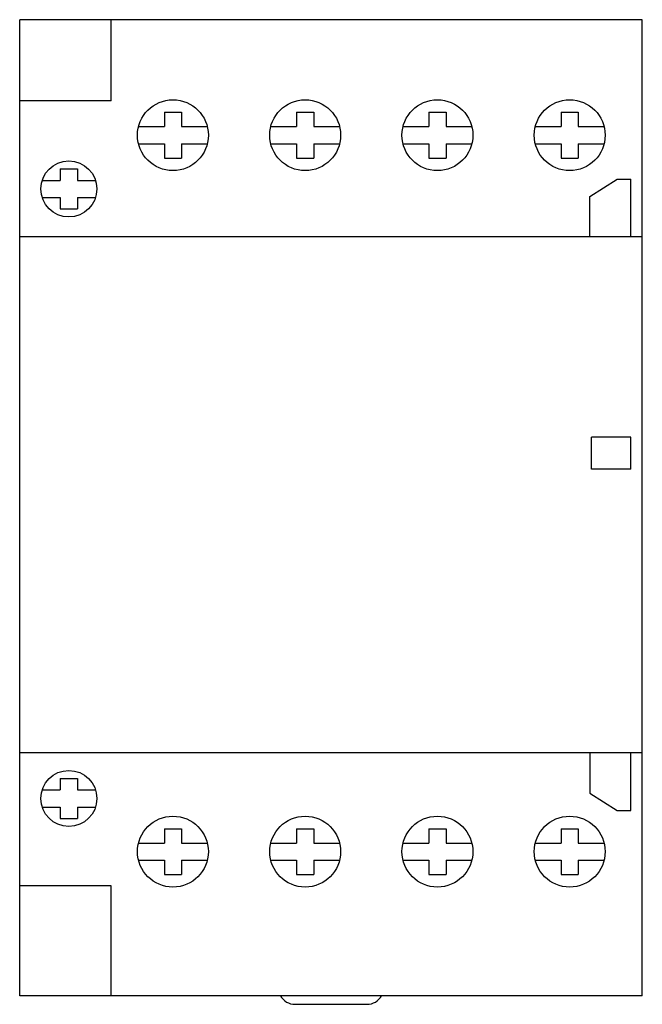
# Model space of a CAD drawing. Header units: millimetres. Extents: x 676.7 to 731.1, y 851.4 to 937.5.
import ezdxf

# ---------------------------------------------------------------- set-up
doc = ezdxf.new("R2010")
doc.units = ezdxf.units.MM

msp = doc.modelspace()

# ---------------------------------------------------------------- linework, layer by layer
at = {"color": 7, "linetype": 'Continuous', "lineweight": 25}
for p, q in [((731.113, 937.467), (676.663, 937.467)), ((676.663, 918.467), (676.663, 937.467)), ((684.663, 930.367), (684.663, 937.467)), ((731.113, 918.467), (731.113, 937.467)), ((684.663, 930.367), (676.663, 930.367)), ((689.313, 929.367), (690.813, 929.367)), ((689.313, 929.367), (689.313, 928.117)), ((690.813, 929.367), (690.813, 928.117)), ((700.88, 929.367), (702.38, 929.367)), ((700.88, 929.367), (700.88, 928.117)), ((702.38, 929.367), (702.38, 928.117)), ((712.447, 929.367), (713.947, 929.367)), ((712.447, 929.367), (712.447, 928.117)), ((713.947, 929.367), (713.947, 928.117)), ((724.013, 929.367), (724.013, 928.117)), ((724.013, 929.367), (725.513, 929.367)), ((725.513, 929.367), (725.513, 928.117)), ((687.056, 928.117), (689.313, 928.117)), ((690.813, 928.117), (693.071, 928.117)), ((698.622, 928.117), (700.88, 928.117)), ((702.38, 928.117), (704.638, 928.117)), ((710.189, 928.117), (712.447, 928.117)), ((713.947, 928.117), (716.205, 928.117)), ((721.756, 928.117), (724.013, 928.117)), ((725.513, 928.117), (727.771, 928.117)), ((687.056, 926.617), (689.313, 926.617)), ((689.313, 926.617), (689.313, 925.367)), ((690.813, 926.617), (690.813, 925.367)), ((690.813, 926.617), (693.071, 926.617)), ((698.622, 926.617), (700.88, 926.617)), ((700.88, 926.617), (700.88, 925.367)), ((702.38, 926.617), (702.38, 925.367)), ((702.38, 926.617), (704.638, 926.617)), ((710.189, 926.617), (712.447, 926.617)), ((712.447, 926.617), (712.447, 925.367)), ((713.947, 926.617), (713.947, 925.367)), ((713.947, 926.617), (716.205, 926.617)), ((721.756, 926.617), (724.013, 926.617)), ((724.013, 926.617), (724.013, 925.367)), ((725.513, 926.617), (725.513, 925.367)), ((725.513, 926.617), (727.771, 926.617)), ((689.313, 925.367), (690.813, 925.367)), ((700.88, 925.367), (702.38, 925.367)), ((712.447, 925.367), (713.947, 925.367)), ((724.013, 925.367), (725.513, 925.367)), ((680.213, 924.417), (681.713, 924.417)), ((680.213, 924.417), (680.213, 923.417)), ((681.713, 924.417), (681.713, 923.417)), ((678.631, 923.417), (680.213, 923.417)), ((681.713, 923.417), (683.296, 923.417)), ((726.513, 922.017), (728.913, 923.517)), ((728.913, 923.517), (730.113, 923.517)), ((730.113, 918.467), (730.113, 923.517)), ((678.631, 921.917), (680.213, 921.917)), ((680.213, 921.917), (680.213, 920.917)), ((681.713, 921.917), (683.296, 921.917)), ((681.713, 921.917), (681.713, 920.917)), ((726.513, 918.467), (726.513, 922.017)), ((680.213, 920.917), (681.713, 920.917)), ((731.113, 918.467), (676.663, 918.467)), ((730.113, 900.967), (726.663, 900.967)), ((730.113, 898.167), (726.663, 898.167)), ((731.113, 873.367), (676.663, 873.367)), ((676.663, 852.117), (676.663, 873.367)), ((726.513, 873.367), (726.513, 869.817)), ((730.113, 868.317), (730.113, 873.367)), ((731.113, 852.117), (731.113, 873.367)), ((680.213, 871.117), (680.213, 870.117)), ((680.213, 871.117), (681.713, 871.117)), ((681.713, 871.117), (681.713, 870.117)), ((678.631, 870.117), (680.213, 870.117)), ((681.713, 870.117), (683.296, 870.117)), ((726.513, 869.817), (728.913, 868.317)), ((678.631, 868.617), (680.213, 868.617)), ((680.213, 868.617), (680.213, 867.617)), ((681.713, 868.617), (683.296, 868.617)), ((681.713, 868.617), (681.713, 867.617)), ((728.913, 868.317), (730.113, 868.317)), ((680.213, 867.617), (681.713, 867.617)), ((689.313, 866.717), (690.813, 866.717)), ((689.313, 866.717), (689.313, 865.467)), ((690.813, 866.717), (690.813, 865.467)), ((700.88, 866.717), (700.88, 865.467)), ((700.88, 866.717), (702.38, 866.717)), ((702.38, 866.717), (702.38, 865.467)), ((712.447, 866.717), (713.947, 866.717)), ((712.447, 866.717), (712.447, 865.467)), ((713.947, 866.717), (713.947, 865.467)), ((724.013, 866.717), (724.013, 865.467)), ((724.013, 866.717), (725.513, 866.717)), ((725.513, 866.717), (725.513, 865.467)), ((687.056, 865.467), (689.313, 865.467)), ((690.813, 865.467), (693.071, 865.467)), ((698.622, 865.467), (700.88, 865.467)), ((702.38, 865.467), (704.638, 865.467)), ((710.189, 865.467), (712.447, 865.467)), ((713.947, 865.467), (716.205, 865.467)), ((721.756, 865.467), (724.013, 865.467)), ((725.513, 865.467), (727.771, 865.467)), ((687.056, 863.967), (689.313, 863.967)), ((689.313, 863.967), (689.313, 862.717)), ((690.813, 863.967), (693.071, 863.967)), ((690.813, 863.967), (690.813, 862.717)), ((698.622, 863.967), (700.88, 863.967)), ((700.88, 863.967), (700.88, 862.717)), ((702.38, 863.967), (702.38, 862.717)), ((702.38, 863.967), (704.638, 863.967)), ((710.189, 863.967), (712.447, 863.967)), ((712.447, 863.967), (712.447, 862.717)), ((713.947, 863.967), (713.947, 862.717)), ((713.947, 863.967), (716.205, 863.967)), ((721.756, 863.967), (724.013, 863.967)), ((724.013, 863.967), (724.013, 862.717)), ((725.513, 863.967), (727.771, 863.967)), ((725.513, 863.967), (725.513, 862.717)), ((689.313, 862.717), (690.813, 862.717)), ((700.88, 862.717), (702.38, 862.717)), ((712.447, 862.717), (713.947, 862.717)), ((724.013, 862.717), (725.513, 862.717)), ((684.663, 861.717), (676.663, 861.717)), ((684.663, 852.117), (684.663, 861.717)), ((731.113, 852.117), (676.663, 852.117)), ((700.742, 851.367), (707.034, 851.367))]:
    msp.add_line(p, q, dxfattribs=at)
for centre, radius in [((690.063, 927.367), 3.1), ((701.63, 927.367), 3.1), ((713.197, 927.367), 3.1), ((724.763, 927.367), 3.1), ((680.963, 922.667), 2.45), ((680.963, 869.367), 2.45), ((690.063, 864.717), 3.1), ((701.63, 864.717), 3.1), ((713.197, 864.717), 3.1), ((724.763, 864.717), 3.1)]:
    msp.add_circle(centre, radius, dxfattribs=at)
for centre, start, end in [((700.742, 852.84), 209.39842, 270), ((707.034, 852.84), 270, 330.60158)]:
    msp.add_arc(centre, 1.473, start, end, dxfattribs=at)
for points, knots in [([(676.663, 873.367), (676.663, 873.37), (676.663, 873.375), (676.663, 873.415), (676.663, 873.479), (676.663, 873.618), (676.663, 873.883), (676.663, 874.345), (676.663, 875.021), (676.663, 875.954), (676.663, 877.158), (676.663, 878.658), (676.663, 880.47), (676.663, 882.548), (676.663, 884.868), (676.663, 887.392), (676.663, 890.114), (676.663, 892.979), (676.663, 895.977), (676.663, 899.029), (676.663, 902.053), (676.663, 904.909), (676.663, 907.533), (676.663, 909.877), (676.663, 911.884), (676.663, 913.558), (676.663, 914.914), (676.663, 916.01), (676.663, 916.867), (676.663, 917.504), (676.663, 917.952), (676.663, 918.217), (676.663, 918.356), (676.663, 918.42), (676.663, 918.46), (676.663, 918.465), (676.663, 918.467)], [0, 0, 0, 0, 0.0015716, 0.0033492, 0.0054799, 0.0080855, 0.0151001, 0.0250709, 0.040458, 0.0610334, 0.0874871, 0.1203922, 0.1601287, 0.2067952, 0.2569067, 0.3123696, 0.3722539, 0.4353012, 0.4999996, 0.5685821, 0.6352001, 0.6980743, 0.7557596, 0.8072361, 0.8519325, 0.8877203, 0.9174912, 0.9416027, 0.9605536, 0.9749291, 0.9848999, 0.9919145, 0.9945201, 0.9966508, 0.9984284, 1, 1, 1, 1]), ([(731.113, 873.367), (731.113, 873.37), (731.113, 873.375), (731.113, 873.415), (731.113, 873.479), (731.113, 873.618), (731.113, 873.883), (731.113, 874.345), (731.113, 875.021), (731.113, 875.954), (731.113, 877.158), (731.113, 878.658), (731.113, 880.47), (731.113, 882.548), (731.113, 884.868), (731.113, 887.392), (731.113, 890.114), (731.113, 892.979), (731.113, 895.977), (731.113, 899.029), (731.113, 902.053), (731.113, 904.909), (731.113, 907.533), (731.113, 909.877), (731.113, 911.884), (731.113, 913.558), (731.113, 914.914), (731.113, 916.01), (731.113, 916.867), (731.113, 917.504), (731.113, 917.952), (731.113, 918.217), (731.113, 918.356), (731.113, 918.42), (731.113, 918.46), (731.113, 918.465), (731.113, 918.467)], [0, 0, 0, 0, 0.0015716, 0.0033492, 0.0054799, 0.0080855, 0.0151001, 0.0250709, 0.040458, 0.0610334, 0.0874871, 0.1203922, 0.1601287, 0.2067952, 0.2569067, 0.3123696, 0.3722539, 0.4353012, 0.4999996, 0.5685821, 0.6352001, 0.6980743, 0.7557596, 0.8072361, 0.8519325, 0.8877203, 0.9174912, 0.9416027, 0.9605536, 0.9749291, 0.9848999, 0.9919145, 0.9945201, 0.9966508, 0.9984284, 1, 1, 1, 1]), ([(726.663, 898.167), (726.663, 898.692), (726.663, 899.626), (726.663, 900.559), (726.663, 900.967)], [0, 0, 0, 0, 0.562583, 1, 1, 1, 1]), ([(730.113, 898.167), (730.113, 898.692), (730.113, 899.626), (730.113, 900.559), (730.113, 900.967)], [0, 0, 0, 0, 0.562527, 1, 1, 1, 1])]:
    msp.add_open_spline(points, degree=3, knots=knots, dxfattribs=at)

doc.saveas('drawing.dxf')
